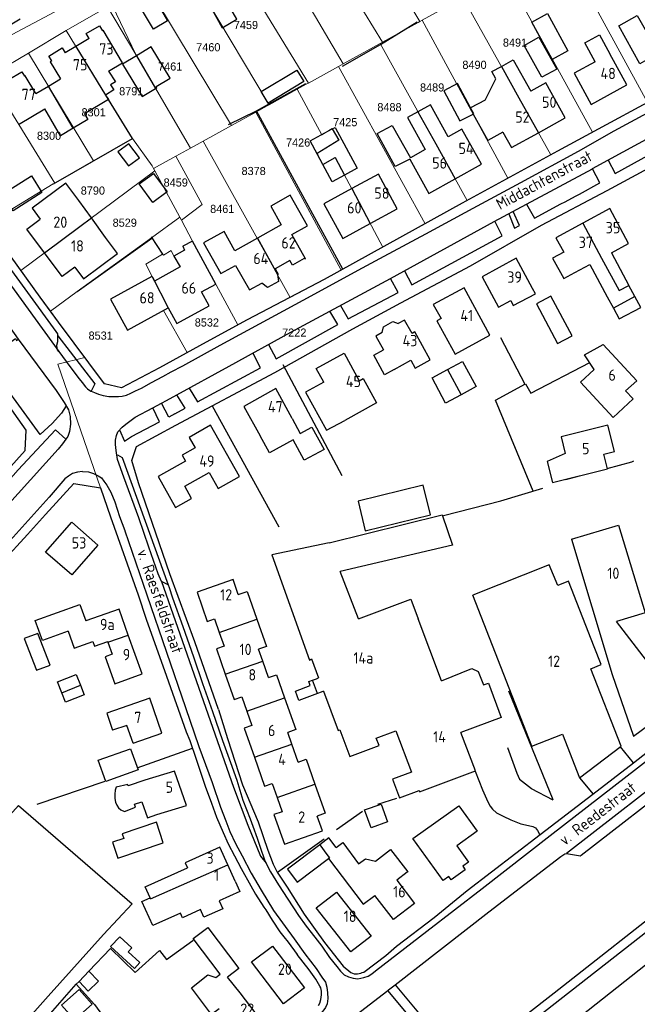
# Model space of a CAD drawing. Header units: metres. Extents: x 233829 to 239427, y 444283 to 448222.
# Tile 21 of 171: x 235305 to 235442, y 444764 to 444982. Entities that reach past the tile are written whole.
import ezdxf
from ezdxf.enums import TextEntityAlignment as Align

# ---------------------------------------------------------------- set-up
doc = ezdxf.new("R2010")
doc.units = ezdxf.units.M
doc.header["$MEASUREMENT"] = 0
for name, color, linetype in [('DAKRAND', 4, 'Continuous'), ('DAKRAND-BYG', 4, 'Continuous'), ('Goud-kadastrale grenzen', 13, 'Continuous'), ('HEG', 253, 'Continuous'), ('HOOFDGEBOUW', 4, 'Continuous'), ('HUISNUMMER', 253, 'Continuous'), ('KANTVERH', 253, 'Continuous'), ('MUUR', 253, 'Continuous'), ('RASTER', 253, 'Continuous'), ('STRAATNAAM', 253, 'Continuous'), ('TUSSENMUUR', 253, 'Continuous')]:
    doc.layers.add(name, color=color, linetype=linetype)
doc.layers.add('G01 kadestrale perceelsgrens', color=73, linetype='Continuous', lineweight=0)
doc.layers.add('Z01 perceelnummer', color=73, linetype='Continuous', lineweight=13)
doc.styles.get("Standard").update_dxf_attribs({"font": 'iso.shx'})
doc.styles.add('Styledgn001', font='dgn001.shx')

# ---------------------------------------------------------------- blocks, each defined once
blk = doc.blocks.new('A$C1532452F')
at = {"layer": 'G01 kadestrale perceelsgrens'}
for p, q in [((235338.226, 445000), (235360.232, 444963.084)), ((235349.26, 445000), (235368.924, 444967.885)), ((235360.272, 445000), (235376.583, 444972.115)), ((235371.315, 445000), (235385.266, 444976.911)), ((235382.426, 445000), (235393.562, 444981.493)), ((235329.412, 444995.921), (235351.868, 444958.463)), ((235322.461, 444991.608), (235330.685, 444974.165)), ((235412.52, 444991.967), (235431.76, 444957.008)), ((235403.115, 444986.771), (235422.501, 444951.984)), ((235437.363, 444975.579), (235430.53, 444988.12)), ((235315.32, 444979.492), (235324.468, 444984.72)), ((235324.468, 444984.72), (235330.685, 444974.165)), ((235394.065, 444981.771), (235401.887, 444986.092)), ((235385.266, 444976.911), (235393.173, 444981.278)), ((235393.173, 444981.278), (235393.562, 444981.493)), ((235393.562, 444981.493), (235394.065, 444981.771)), ((235394.065, 444981.771), (235413.01, 444946.796)), ((235306.983, 444974.471), (235315.32, 444979.492)), ((235315.32, 444979.492), (235324.014, 444965.225)), ((235376.583, 444972.115), (235384.757, 444976.63)), ((235384.757, 444976.63), (235385.266, 444976.911)), ((235384.757, 444976.63), (235404.001, 444941.871)), ((235443.898, 444963.585), (235437.363, 444975.579)), ((235298.285, 444969.325), (235306.983, 444974.471)), ((235306.983, 444974.471), (235321.365, 444950.654)), ((235330.685, 444974.165), (235342.83, 444953.47)), ((235368.924, 444967.885), (235375.56, 444971.55)), ((235375.56, 444971.55), (235376.583, 444972.115)), ((235375.56, 444971.55), (235394.7, 444936.724)), ((235298.285, 444969.325), (235312.774, 444945.723)), ((235366.399, 444966.49), (235368.41, 444967.601)), ((235368.41, 444967.601), (235368.924, 444967.885)), ((235324.014, 444965.225), (235330.007, 444955.625)), ((235360.232, 444963.084), (235366.399, 444966.49)), ((235357.238, 444961.429), (235359.804, 444962.847)), ((235359.804, 444962.847), (235360.232, 444963.084)), ((235431.76, 444957.008), (235443.898, 444963.585)), ((235351.868, 444958.463), (235357.238, 444961.429)), ((235357.238, 444961.429), (235376.165, 444926.451)), ((235345.608, 444955.005), (235351.868, 444958.463)), ((235321.365, 444950.654), (235330.007, 444955.625)), ((235330.007, 444955.625), (235334.365, 444949.563)), ((235342.83, 444953.47), (235345.608, 444955.005)), ((235345.608, 444955.005), (235364.888, 444920.447)), ((235334.658, 444948.956), (235339.594, 444951.683)), ((235339.594, 444951.683), (235342.83, 444953.47)), ((235413.01, 444946.796), (235422.501, 444951.984)), ((235439.928, 444946.737), (235452.305, 444953.474)), ((235312.774, 444945.723), (235321.365, 444950.654)), ((235334.365, 444949.563), (235334.658, 444948.956)), ((235305.269, 444926.385), (235334.907, 444948.439)), ((235334.658, 444948.956), (235334.907, 444948.439)), ((235334.907, 444948.439), (235340.456, 444938.164)), ((235297.844, 444936.652), (235312.468, 444945.548)), ((235312.468, 444945.548), (235312.774, 444945.723)), ((235404.001, 444941.871), (235413.01, 444946.796)), ((235340.456, 444938.164), (235340.819, 444937.547)), ((235340.819, 444937.547), (235343.264, 444932.906)), ((235385.357, 444931.546), (235394.7, 444936.724)), ((235343.264, 444932.906), (235353.28, 444914.35)), ((235376.165, 444926.451), (235385.357, 444931.546)), ((235391.051, 444920.152), (235403.164, 444926.571)), ((235311.849, 444917.372), (235317.727, 444921.771)), ((235364.458, 444905.521), (235378.619, 444913.446)), ((235363.004, 444904.707), (235364.458, 444905.521))]:
    blk.add_line(p, q, dxfattribs=at)
at = {"layer": 'G01 kadestrale perceelsgrens', "flags": 128}
for points in [[(235220.101, 444905.057), (235227.065, 444914.995), (235242.44, 444936.694), (235251.048, 444947.99), (235254.561, 444952.007), (235256.548, 444953.704), (235259.526, 444955.521), (235274.984, 444963.557), (235322.237, 444988.765)], [(235366.399, 444966.49), (235371.882, 444956.394), (235374.158, 444957.792), (235375.644, 444955.268), (235370.8, 444952.275), (235372.052, 444949.825), (235374.831, 444951.39), (235385.357, 444931.546)], [(235422.501, 444951.984), (235424.004, 444952.806), (235431.76, 444957.008)], [(235339.594, 444951.683), (235345.389, 444941.03), (235340.819, 444937.547)], [(235427.763, 444940.237), (235435.016, 444944.063), (235439.928, 444946.737)], [(235394.7, 444936.724), (235402.94, 444941.291), (235404.001, 444941.871)], [(235415.446, 444933.52), (235420.474, 444936.391), (235427.763, 444940.237)], [(235297.844, 444936.652), (235299.672, 444934.122), (235305.269, 444926.385)], [(235317.727, 444921.771), (235334.18, 444933.642), (235340.456, 444938.164)], [(235343.264, 444932.906), (235341.133, 444931.798), (235341.509, 444930.92), (235339.151, 444929.55), (235338.544, 444930.781), (235336.861, 444929.795), (235336.653, 444930.004), (235332.943, 444927.757), (235334.375, 444924.888), (235337.876, 444918.086), (235336.829, 444917.512), (235342.06, 444908.23)], [(235403.164, 444926.571), (235404.729, 444927.401), (235415.446, 444933.52)], [(235305.269, 444926.385), (235309.532, 444920.492), (235309.561, 444920.492), (235311.849, 444917.372)], [(235364.888, 444920.447), (235372.423, 444924.377), (235376.165, 444926.451)], [(235353.28, 444914.35), (235355.32, 444915.456), (235364.888, 444920.447)], [(235378.619, 444913.446), (235378.715, 444913.5), (235389.36, 444919.256), (235391.051, 444920.152)], [(235311.849, 444917.372), (235313.64, 444914.931), (235319.448, 444907.129)], [(235342.06, 444908.23), (235346.297, 444910.562), (235353.28, 444914.35)], [(235319.448, 444907.129), (235323.811, 444901.27), (235327.569, 444900.412), (235335.936, 444904.86), (235342.06, 444908.23)], [(235322.906, 444878.261), (235313.464, 444905.646), (235319.448, 444907.129)], [(235284.977, 444862.931), (235285.245, 444863.228), (235292.087, 444870.834), (235306.255, 444886.521), (235306.469, 444891.049), (235301.555, 444898.034), (235296.348, 444905.114)], [(235347.621, 444896.46), (235361.463, 444903.845), (235363.004, 444904.707)]]:
    blk.add_lwpolyline(points, dxfattribs=at)
at = {"layer": 'Z01 perceelnummer', "linetype": 'Continuous', "lineweight": 13, "style": 'Styledgn001'}
for s, p in [('7459', (235355.078, 444980.723)), ('8491', (235414.602, 444976.835)), ('7460', (235346.752, 444975.804)), ('7461', (235338.322, 444971.538)), ('8490', (235405.643, 444971.914)), ('8791', (235329.709, 444966.06)), ('8489', (235396.27, 444966.906)), ('8488', (235386.827, 444962.534)), ('8301', (235321.384, 444961.404)), ('7425', (235377.05, 444959.213)), ('8300', (235311.522, 444956.214)), ('7426', (235366.62, 444954.715)), ('8378', (235356.78, 444948.413)), ('8459', (235339.544, 444945.864)), ('8790', (235321.214, 444944.085)), ('8461', (235349.838, 444940.024)), ('8529', (235328.266, 444936.974)), ('8532', (235346.435, 444914.885)), ('8531', (235322.941, 444911.985)), ('7222', (235365.772, 444912.649))]:
    blk.add_text(s, height=1.8, dxfattribs=at).set_placement(p, align=Align.MIDDLE_CENTER)

msp = doc.modelspace()

# ---------------------------------------------------------------- linework, layer by layer
at = {"layer": 'DAKRAND'}
for p, q in [((235308.57, 444965.53), (235311.37, 444967.21)), ((235311.37, 444967.21), (235314.06, 444968.81)), ((235324.01, 444965.22), (235324.64, 444964.22)), ((235407.99, 444964.07), (235404.77, 444962.41)), ((235320.9, 444938.02), (235318.12, 444941.85)), ((235324.03, 444933.71), (235320.9, 444938.02)), ((235435.93, 444930.32), (235439.8, 444923.08)), ((235431.18, 444927.75), (235435.01, 444920.54)), ((235370.66, 444836.02), (235371.15, 444836.2)), ((235369.82, 444835.7), (235370.66, 444836.02)), ((235371.72, 444833.05), (235370.93, 444832.75)), ((235372.26, 444833.25), (235371.72, 444833.05)), ((235390.77, 444793.2), (235388.45, 444791.42)), ((235353.78, 444766.52), (235351.01, 444770))]:
    msp.add_line(p, q, dxfattribs=at)
for points in [[(235346.75, 444985.7), (235349.83, 444980.1), (235353.09, 444982.01), (235349.9, 444987.57)], [(235335.33, 444985.73), (235337.76, 444981.68), (235334.6, 444979.79), (235332.18, 444983.84)], [(235443.77, 444972.99), (235442.25, 444972.14), (235437.57, 444980.54), (235441.66, 444982.81), (235443.68, 444979.19)], [(235320.4, 444977.72), (235319.75, 444978.82), (235322.66, 444980.55), (235323.32, 444979.46)], [(235432.35, 444972.59), (235430.06, 444976.8), (235433.3, 444978.57), (235435.6, 444974.36)], [(235312.12, 444972.77), (235311.45, 444973.83), (235314.39, 444975.7), (235315.12, 444974.56)], [(235407.99, 444964.07), (235410.39, 444968.79), (235409.49, 444970.41), (235411.58, 444971.57)], [(235411.58, 444971.57), (235414.21, 444973.03), (235418.1, 444966.05)], [(235303.04, 444967.62), (235302.48, 444968.59), (235305.52, 444970.38), (235306.08, 444969.42)], [(235324.7, 444970.53), (235326.2, 444968.13), (235325.14, 444967.46), (235325.83, 444966.36), (235324.01, 444965.22)], [(235404.77, 444962.41), (235401.89, 444967.78), (235398.82, 444966.17), (235402.4, 444959.49), (235405.34, 444960.97)], [(235324.64, 444964.22), (235319.36, 444961.09), (235320.12, 444959.8), (235316.89, 444957.89)], [(235399.84, 444955.97), (235395.91, 444963.06), (235393.12, 444961.52)], [(235316.89, 444957.89), (235314.09, 444956.23), (235310.58, 444962.15)], [(235393.12, 444961.52), (235390.81, 444960.24), (235394.74, 444953.14)], [(235391.33, 444951.02), (235388.12, 444949.42), (235384.11, 444956.68), (235387.4, 444958.45), (235391.46, 444951.32)], [(235425.37, 444930.41), (235422.93, 444929.09), (235425.37, 444924.6), (235427.8, 444925.92)], [(235413.65, 444919.76), (235414.22, 444918.62), (235419.11, 444921.19), (235418.5, 444922.39)], [(235387.89, 444904.51), (235385.7, 444903.3), (235383.36, 444907.65), (235385.49, 444908.83)], [(235372.31, 444901.65), (235368.29, 444899.45), (235372.91, 444891.02), (235376.93, 444893.22)], [(235365.29, 444893.63), (235367.08, 444890.3), (235369.65, 444891.72), (235372.35, 444886.8), (235367.99, 444884.41), (235365.52, 444888.89), (235360.27, 444886.01), (235358.2, 444889.77)], [(235373.52, 444866.1), (235398.46, 444872.29), (235400.79, 444865.59), (235375.94, 444859.8)], [(235432.15, 444843.07), (235426.44, 444857.63), (235424.04, 444856.66)], [(235379.99, 444849.28), (235391.56, 444853.63), (235393.18, 444849.31)], [(235315.76, 444846.53), (235310.05, 444844.5), (235308.48, 444848.93), (235318.35, 444852.44)], [(235398.35, 444835.55), (235405.08, 444838.28), (235406.45, 444837.63), (235407.65, 444834.7), (235408.74, 444835.03), (235411.57, 444827.48), (235402.63, 444824.15)], [(235370.93, 444832.75), (235366.81, 444831.2), (235366.02, 444833.3), (235369.3, 444834.53), (235368.98, 444835.39), (235369.82, 444835.7)], [(235330.1, 444821.76), (235328.72, 444825.72), (235325.59, 444824.64)], [(235375.88, 444824.73), (235378.09, 444818.85), (235384.53, 444821.27), (235383.92, 444822.9), (235388.23, 444824.51)], [(235332.71, 444813.57), (235329.05, 444812.3), (235328.94, 444812.62), (235326.36, 444812), (235326.16, 444811.39), (235326.04, 444810.45), (235326.07, 444809.56), (235326.25, 444808.7), (235326.5, 444808.03), (235326.92, 444807.43), (235327.39, 444807.01), (235328.23, 444806.62), (235330.66, 444807.6), (235330.45, 444808.25), (235332.06, 444808.81), (235333.3, 444805.25), (235335.35, 444805.96)], [(235375.04, 444798.7), (235376.48, 444799.78), (235380.01, 444795.08), (235381.5, 444796.2), (235383.71, 444795.66), (235387.04, 444798.22)], [(235387.04, 444798.22), (235387.06, 444798.23), (235390.87, 444793.27), (235390.77, 444793.2)], [(235373.31, 444796.23), (235381.04, 444786.16), (235383.57, 444788.09)], [(235333.87, 444787.55), (235332.77, 444790), (235342.12, 444794.19)], [(235352.68, 444791.22), (235353.71, 444788.93), (235349.15, 444786.89), (235349.95, 444785.1), (235345.78, 444783.24), (235345.03, 444784.93), (235341.03, 444783.14), (235340.58, 444784.15), (235334.47, 444781.41), (235332.08, 444786.75), (235333.87, 444787.55)], [(235349.37, 444770.68), (235343.39, 444778.53), (235346.62, 444780.98), (235353.53, 444771.92), (235351.01, 444770)], [(235349.17, 444762.98), (235347.46, 444761.75), (235343.06, 444767.65), (235346.65, 444770.49), (235348.43, 444769.9), (235349.37, 444770.68)]]:
    msp.add_lwpolyline(points, dxfattribs=at)
at = {"layer": 'DAKRAND-BYG'}
for p, q in [((235334.09, 444975.86), (235330.85, 444973.89)), ((235372.11, 444949.85), (235370.92, 444952.05)), ((235374.19, 444946.02), (235372.11, 444949.85)), ((235376.9, 444947.49), (235374.19, 444946.02)), ((235402.67, 444898.9), (235399.25, 444897.05)), ((235317.55, 444836.95), (235318.48, 444834.6)), ((235318.17, 444769.05), (235320.34, 444771.34))]:
    msp.add_line(p, q, dxfattribs=at)
for points in [[(235422.84, 444973.1), (235418.3, 444981.32), (235421.77, 444983.24), (235426.31, 444975.02), (235422.84, 444973.1)], [(235420.57, 444969.15), (235416.62, 444976.18), (235419.87, 444978.01), (235423.82, 444970.97), (235420.57, 444969.15)], [(235335.07, 444966.69), (235335.36, 444966.86), (235335.22, 444967.08), (235338.29, 444968.93), (235334.09, 444975.86)], [(235330.85, 444973.89), (235327.8, 444972.05), (235332.13, 444964.9), (235335.07, 444966.69)], [(235358.42, 444966), (235366.37, 444970.76), (235367.91, 444968.19), (235359.96, 444963.43), (235358.42, 444966)], [(235370.92, 444952.05), (235369.28, 444955.07), (235374.19, 444957.74)], [(235374.19, 444957.74), (235374.8, 444958.07), (235379.71, 444949.01), (235376.9, 444947.49)], [(235326.77, 444952.64), (235329.12, 444949.54), (235331.52, 444951.36), (235329.17, 444954.46), (235326.77, 444952.64)], [(235301.23, 444943.31), (235307.62, 444947.35), (235309.95, 444943.65), (235303.57, 444939.61), (235301.23, 444943.31)], [(235334.46, 444941.46), (235331.45, 444945.59), (235334.62, 444947.89), (235337.63, 444943.77), (235334.46, 444941.46)], [(235419.32, 444919.01), (235424.02, 444910.2), (235427.22, 444911.91), (235422.52, 444920.72), (235419.32, 444919.01)], [(235399.64, 444904.46), (235403, 444906.27), (235406, 444900.69), (235402.67, 444898.9)], [(235399.25, 444897.05), (235396.24, 444902.63), (235399.64, 444904.46)], [(235381.49, 444868.76), (235395.91, 444872.33), (235394.29, 444878.87), (235379.87, 444875.3), (235381.49, 444868.76)], [(235306.04, 444844.92), (235308.74, 444837.9), (235311.75, 444839.06), (235309.05, 444846.08), (235306.04, 444844.92)], [(235314.35, 444832.93), (235313.41, 444835.33), (235317.55, 444836.95)], [(235318.48, 444834.6), (235319.32, 444832.45), (235315.19, 444830.82), (235314.35, 444832.93)], [(235322.42, 444817.99), (235329.56, 444820.51), (235331.21, 444815.85), (235324.06, 444813.32), (235322.42, 444817.99)], [(235384.96, 444808.3), (235386.39, 444804.33), (235382.76, 444803.03), (235381.33, 444806.99), (235384.96, 444808.3)], [(235325.56, 444799.87), (235326.76, 444796.34), (235336.8, 444799.74), (235335.27, 444804.26), (235327.7, 444801.7), (235328.03, 444800.7), (235325.56, 444799.87)], [(235325.15, 444776.75), (235330.41, 444771.87), (235331.64, 444773.2), (235329.03, 444775.62), (235329.81, 444776.45), (235327.16, 444778.91), (235325.15, 444776.75)], [(235320.34, 444771.34), (235322.46, 444769.06), (235320.17, 444766.91), (235318.17, 444769.05)], [(235317.14, 444760.54), (235321.05, 444764.02), (235318.19, 444767.24), (235314.27, 444763.76), (235317.14, 444760.54)]]:
    msp.add_lwpolyline(points, dxfattribs=at)
at = {"layer": 'HEG'}
for p, q in [((235363.26, 444905.58), (235376.3, 444881.02)), ((235347.62, 444896.46), (235362.35, 444869.69)), ((235331.03, 444816.34), (235343.22, 444820.63)), ((235308.89, 444808.3), (235323.91, 444813.39)), ((235375.08, 444802.66), (235380.9, 444806.71)), ((235362.05, 444793.19), (235372.37, 444800.57)), ((235317.55, 444768.41), (235318.17, 444769.05))]:
    msp.add_line(p, q, dxfattribs=at)
for points in [[(235376.43, 444971.65), (235384.83, 444976.41), (235392.94, 444981.39)], [(235376.54, 444926.66), (235357.45, 444961.73), (235368.32, 444967.76)], [(235312.47, 444945.55), (235330.01, 444955.63), (235324.64, 444964.22)], [(235398.81, 444872.15), (235411.47, 444875.38), (235420.78, 444878.23)], [(235320.34, 444771.34), (235325.08, 444776.32), (235330.55, 444771.03), (235335.92, 444775.87)]]:
    msp.add_lwpolyline(points, dxfattribs=at)
at = {"layer": 'HOOFDGEBOUW'}
for p, q in [((235320.4, 444977.72), (235317.47, 444975.97)), ((235317.47, 444975.97), (235315.12, 444974.56)), ((235324.7, 444970.53), (235327.76, 444972.36)), ((235304.79, 444958.72), (235310.58, 444962.15)), ((235405.34, 444960.97), (235408.58, 444955.16)), ((235419.77, 444956.89), (235425.7, 444960.2)), ((235411.92, 444957.02), (235408.58, 444955.16)), ((235394.74, 444953.14), (235391.46, 444951.32)), ((235378.48, 444944.52), (235372.34, 444941.18)), ((235382.57, 444936.79), (235388.54, 444940.03)), ((235362.9, 444936.46), (235357.6, 444933.51)), ((235368.25, 444929), (235365.25, 444934.37)), ((235357.6, 444933.51), (235352.63, 444930.73)), ((235427.8, 444925.92), (235431.18, 444927.75)), ((235346.92, 444918.56), (235345.22, 444921.65)), ((235441.1, 444920.65), (235439.8, 444923.08)), ((235435.01, 444920.54), (235436.36, 444918.07)), ((235322.35, 444865.63), (235316.55, 444859)), ((235316.55, 444859), (235310.76, 444864.08)), ((235379.99, 444849.28), (235375.94, 444859.8)), ((235418.3, 444821.1), (235405.29, 444854.52)), ((235318.35, 444852.44), (235319.63, 444848.84)), ((235348.13, 444849.28), (235349.18, 444846.3)), ((235398.35, 444835.55), (235393.18, 444849.31)), ((235332.11, 444837.1), (235329.05, 444845.68)), ((235349.18, 444846.3), (235350.25, 444843.23)), ((235358.78, 444839.92), (235357.85, 444842.57)), ((235369.17, 444840.17), (235369.56, 444840.44)), ((235369.56, 444840.44), (235371.15, 444836.2)), ((235360.05, 444836.3), (235358.78, 444839.92)), ((235354.19, 444832.01), (235355.3, 444828.85)), ((235372.26, 444833.25), (235375.51, 444824.6)), ((235355.3, 444828.85), (235356.41, 444825.7)), ((235365.22, 444821.58), (235364.32, 444824.15)), ((235375.51, 444824.6), (235375.88, 444824.73)), ((235366.63, 444817.57), (235365.22, 444821.58)), ((235360.91, 444812.86), (235362.01, 444809.73)), ((235335.35, 444805.96), (235341.92, 444808)), ((235362.01, 444809.73), (235363.11, 444806.61)), ((235372.02, 444802.37), (235370.87, 444805.65)), ((235352.68, 444791.22), (235351.07, 444794.82)), ((235358.52, 444760.35), (235353.78, 444766.52))]:
    msp.add_line(p, q, dxfattribs=at)
for points in [[(235327.76, 444972.36), (235323.47, 444979.55), (235323.32, 444979.46)], [(235432.35, 444972.59), (235427.68, 444970.05), (235431.46, 444963.12), (235439.36, 444967.51), (235435.6, 444974.36)], [(235312.12, 444972.77), (235311.8, 444972.58), (235314.06, 444968.81)], [(235308.57, 444965.53), (235306.22, 444969.51), (235306.08, 444969.42)], [(235425.7, 444960.2), (235421.41, 444967.89), (235418.1, 444966.05)], [(235401.34, 444946.68), (235407.16, 444949.91), (235402.87, 444957.65), (235399.84, 444955.97)], [(235411.92, 444957.02), (235413.84, 444953.59), (235419.77, 444956.89)], [(235391.33, 444951.02), (235395.52, 444943.46), (235401.34, 444946.68)], [(235388.54, 444940.03), (235384.37, 444947.71), (235378.48, 444944.52)], [(235318.12, 444941.85), (235315.24, 444945.73), (235307.79, 444940.19), (235309.59, 444937.77)], [(235365.25, 444934.37), (235368.66, 444936.27), (235364.87, 444943.06), (235360.56, 444940.65), (235362.9, 444936.46)], [(235372.34, 444941.18), (235376.51, 444933.5), (235382.57, 444936.79)], [(235435.93, 444930.32), (235439.74, 444932.39), (235435.57, 444940.09), (235429.6, 444936.85)], [(235310.54, 444930.31), (235306.63, 444935.57), (235309.59, 444937.77)], [(235429.6, 444936.85), (235423.63, 444933.61), (235425.37, 444930.41)], [(235352.63, 444930.73), (235350.24, 444935.01), (235345.72, 444932.49), (235349.51, 444925.69), (235352.8, 444927.53)], [(235317.24, 444927.12), (235319.13, 444924.58), (235326.66, 444930.18), (235324.03, 444933.71)], [(235345.22, 444921.65), (235348.4, 444923.39), (235343.26, 444932.91), (235341.13, 444931.8), (235341.49, 444930.91), (235339.15, 444929.55), (235340.52, 444927.17)], [(235317.24, 444927.12), (235314.45, 444925.05), (235310.54, 444930.31)], [(235368.25, 444929), (235368.01, 444928.87), (235367.93, 444929.01), (235365.36, 444927.56), (235364.78, 444928.6), (235361.54, 444926.78), (235362.19, 444925.61), (235362.07, 444925.54), (235362.07, 444925.49)], [(235418.5, 444922.39), (235414.83, 444929.09), (235407.33, 444924.97), (235410.92, 444918.28), (235413.65, 444919.76)], [(235340.52, 444927.17), (235334.84, 444924.06), (235334.3, 444925.05), (235334.29, 444925.05)], [(235352.8, 444927.53), (235355.84, 444922.08), (235358.58, 444923.6)], [(235362.07, 444925.49), (235362.26, 444923.93), (235359.84, 444922.59), (235358.58, 444923.6)], [(235334.29, 444925.05), (235325.12, 444920.01), (235328.88, 444913.16), (235337.88, 444918.09)], [(235409.03, 444912.1), (235403.37, 444922.57), (235396.49, 444918.9), (235398.24, 444915.75), (235397.33, 444915.28), (235401.33, 444907.86), (235409.03, 444912.1)], [(235436.36, 444918.07), (235437.67, 444915.66), (235442.41, 444918.21), (235441.1, 444920.65)], [(235337.88, 444918.09), (235339.76, 444914.64), (235346.92, 444918.56)], [(235385.24, 444912.67), (235385.5, 444913.95), (235387.56, 444915.09), (235388.78, 444914.63)], [(235395.85, 444906.6), (235392.43, 444912.78), (235391.83, 444912.45), (235390.19, 444915.41), (235388.78, 444914.63)], [(235385.24, 444912.67), (235383.81, 444911.88), (235385.49, 444908.83)], [(235372.31, 444901.65), (235370.64, 444904.71), (235376.8, 444908.08), (235380.15, 444901.97), (235381.02, 444902.45), (235383.97, 444897.07), (235376.93, 444893.22)], [(235441.53, 444901.99), (235439.08, 444899.72), (235440.73, 444897.95), (235436.35, 444893.85), (235429.08, 444901.64), (235432.11, 444904.48), (235430.01, 444907.75), (235434.08, 444910.02), (235441.53, 444901.99)], [(235387.89, 444904.51), (235391.53, 444906.53), (235392.51, 444904.75), (235395.85, 444906.6)], [(235365.29, 444893.63), (235361.72, 444900.25), (235354.62, 444896.3), (235358.2, 444889.77)], [(235353.64, 444880.8), (235347.26, 444892.12), (235342.51, 444889.44), (235343.82, 444887.12), (235340.95, 444885.51), (235341.69, 444884.2), (235335.68, 444880.81), (235339.53, 444873.97), (235343.06, 444875.96), (235341.56, 444878.63), (235346.98, 444881.68), (235348.96, 444878.16), (235353.64, 444880.8)], [(235436.58, 444886.33), (235435.14, 444892.15), (235424.79, 444889.58), (235425.69, 444885.92), (235421.7, 444884.1), (235422.88, 444879.46), (235435.03, 444882.49), (235434.22, 444885.74), (235436.58, 444886.33)], [(235310.76, 444864.08), (235316.56, 444870.7), (235322.35, 444865.63)], [(235427.13, 444866.93), (235437.46, 444870), (235443.42, 444850.64), (235437.04, 444848.7)], [(235427.13, 444866.93), (235436.1, 444836.99), (235440.85, 444823.32), (235448.46, 444829.04), (235448.1, 444829.52), (235449.46, 444830.53), (235449.56, 444831.32), (235447.89, 444833.54), (235447.97, 444834.59), (235446.23, 444836.84), (235442.98, 444841.04), (235437.04, 444848.7)], [(235373.52, 444866.1), (235360.83, 444863.46), (235369.17, 444840.17)], [(235424.04, 444856.66), (235422.19, 444861.28), (235405.29, 444854.52)], [(235353.38, 444854.67), (235352.23, 444857.97), (235344.27, 444855.18), (235346.53, 444848.72), (235348.13, 444849.28)], [(235353.38, 444854.67), (235355.37, 444855.36), (235357.52, 444849.23)], [(235329.05, 444845.68), (235327, 444851.46), (235319.63, 444848.84)], [(235357.52, 444849.23), (235359.64, 444843.2), (235357.85, 444842.57)], [(235315.76, 444846.53), (235317.08, 444842.83), (235321.18, 444844.29), (235321.56, 444843.23), (235324.49, 444844.28), (235324.55, 444844.11)], [(235324.55, 444844.11), (235325.5, 444841.46), (235323.93, 444840.9), (235326.05, 444834.94), (235332.11, 444837.1)], [(235350.25, 444843.23), (235348.54, 444842.63), (235350.51, 444837.02)], [(235418.3, 444821.1), (235425.12, 444823.77), (235428.9, 444814.13), (235438.06, 444821.14), (235431.35, 444838.24), (235433.68, 444839.16), (235432.15, 444843.07)], [(235350.51, 444837.02), (235352.48, 444831.41), (235354.19, 444832.01)], [(235360.05, 444836.3), (235361.84, 444836.93), (235363.64, 444831.78)], [(235330.1, 444821.76), (235336.49, 444823.98), (235333.8, 444831.75), (235324.27, 444828.44), (235325.59, 444824.64)], [(235363.64, 444831.78), (235366.1, 444824.78), (235364.32, 444824.15)], [(235356.41, 444825.7), (235354.7, 444825.1), (235356.95, 444818.68)], [(235388.23, 444824.51), (235391.67, 444815.37), (235387.51, 444813.81), (235389.06, 444809.66), (235393.39, 444811.28), (235393.49, 444811), (235405.83, 444815.64), (235402.63, 444824.15)], [(235356.95, 444818.68), (235359.2, 444812.26), (235360.91, 444812.86)], [(235366.63, 444817.57), (235368.41, 444818.2), (235370.35, 444812.67)], [(235341.92, 444808), (235339.28, 444815.6), (235332.71, 444813.57)], [(235370.35, 444812.67), (235372.6, 444806.26), (235370.87, 444805.65)], [(235402.19, 444807.91), (235406.2, 444802.3), (235401.73, 444799.08), (235404.35, 444795.44), (235403.07, 444794.52), (235403.61, 444793.77), (235400.5, 444791.52), (235399.95, 444792.28), (235398.68, 444791.36), (235392, 444800.64), (235402.19, 444807.91)], [(235363.11, 444806.61), (235361.28, 444805.97), (235363.58, 444799.4), (235372.02, 444802.37)], [(235371.39, 444799.29), (235364.25, 444793.92), (235366.41, 444791.04), (235373.31, 444796.23)], [(235375.04, 444798.7), (235373.44, 444800.83), (235371.39, 444799.29)], [(235351.07, 444794.82), (235349.31, 444798.74), (235341.63, 444795.29), (235342.12, 444794.19)], [(235388.45, 444791.42), (235392.37, 444786.32), (235387.69, 444782.72), (235383.57, 444788.09)], [(235382.75, 444779.06), (235378.29, 444775.56), (235370.64, 444785.33), (235375.1, 444788.83), (235382.75, 444779.06)], [(235368, 444767.63), (235363.4, 444764.11), (235356.34, 444773.34), (235360.94, 444776.86), (235368, 444767.63)]]:
    msp.add_lwpolyline(points, dxfattribs=at)
at = {"layer": 'KANTVERH'}
for p, q in [((235283.77, 444949.74), (235313.66, 444908.45)), ((235417.16, 444941.07), (235431.74, 444948.92)), ((235427.95, 444942.83), (235428.84, 444943.25)), ((235424.74, 444941.13), (235425.71, 444941.58)), ((235425.71, 444941.58), (235427.95, 444942.83)), ((235334.47, 444895.98), (235336.41, 444897)), ((235335.95, 444892.89), (235334.47, 444895.98)), ((235440.8, 444817.45), (235456.33, 444829.67)), ((235437.83, 444820.97), (235440.73, 444817.4)), ((235493.76, 444812.44), (235419.89, 444754.05)), ((235428.9, 444814.13), (235431.88, 444810.52)), ((235418.2, 444811.76), (235422.94, 444809.25)), ((235377.52, 444760.14), (235386.45, 444767.05)), ((235401.4, 444749.18), (235386.45, 444767.05)), ((235388.07, 444768.3), (235402.91, 444750.61))]:
    msp.add_line(p, q, dxfattribs=at)
for points in [[(235481.48, 444984.97), (235472.93, 444979.39), (235465.25, 444975.08), (235453.72, 444968.91), (235424, 444952.81), (235402.94, 444941.29), (235372.42, 444924.38), (235355.32, 444915.46), (235346.3, 444910.56), (235335.94, 444904.86), (235327.57, 444900.41), (235323.81, 444901.27), (235313.64, 444914.93), (235309.56, 444920.49), (235309.53, 444920.49), (235299.67, 444934.12), (235281.52, 444959.24), (235278.5, 444963.49), (235279.35, 444966.6), (235292.82, 444974.7), (235305.1, 444982.11)], [(235349.01, 444829.2), (235343.78, 444844.22), (235338.26, 444859.25), (235331.33, 444879.42), (235329.82, 444884.36), (235330.89, 444887.44), (235339.58, 444892.17), (235361.46, 444903.84), (235378.71, 444913.5), (235389.36, 444919.26), (235404.73, 444927.4), (235420.47, 444936.39), (235435.02, 444944.06), (235452.3, 444953.47), (235462.3, 444958.51), (235461.94, 444959.27), (235485.99, 444972.81), (235488.88, 444971.72), (235495.11, 444960.43), (235488.61, 444957.18), (235488.96, 444956.6)], [(235428.67, 444952.82), (235436.51, 444957.27), (235453.98, 444966.78)], [(235431.74, 444948.92), (235431.78, 444948.94), (235445.3, 444956.33), (235456.14, 444962.14), (235459.71, 444964)], [(235435.2, 444950.8), (235436.76, 444947.86), (235457.61, 444959.36), (235456.16, 444962.15)], [(235274.27, 444953.54), (235284.8, 444938.74), (235294.94, 444924.85), (235304.68, 444911.22), (235313.1, 444899.85), (235314.85, 444897.17), (235315.83, 444895.52), (235316.18, 444894.07), (235316.25, 444892.37), (235316.04, 444890.73), (235315.66, 444889.63), (235315.26, 444889.09), (235314.48, 444888.03), (235313.51, 444886.85), (235293.01, 444864.2), (235290.32, 444861.11), (235289.78, 444860.86), (235288.79, 444860.73), (235287.91, 444860.68)], [(235320.82, 444899.66), (235321.56, 444899.37), (235322.49, 444899.05), (235323.48, 444898.72), (235324.75, 444898.51), (235325.96, 444898.47), (235326.87, 444898.47), (235327.69, 444898.57), (235328.63, 444898.82), (235329.62, 444899.23), (235330.65, 444899.76), (235331.96, 444900.37), (235334.18, 444901.62), (235336.66, 444902.94), (235338.5, 444903.93), (235341.09, 444905.32), (235349.4, 444909.85), (235359.85, 444915.58), (235369.5, 444920.81), (235379.92, 444926.46), (235379.92, 444926.48), (235385.64, 444929.57), (235394.89, 444934.52), (235405.33, 444940.16), (235415.89, 444945.86), (235428.67, 444952.82)], [(235313.5, 444911.93), (235313.5, 444912.36), (235313.11, 444912.87), (235299.92, 444930.98), (235287.8, 444947.74), (235287.13, 444948.68)], [(235428.84, 444943.25), (235433.36, 444945.81), (235431.74, 444948.92)], [(235339.82, 444898.86), (235351.34, 444905.25), (235365.03, 444912.76), (235387.06, 444924.63), (235409.98, 444937.2), (235417.16, 444941.07)], [(235417.16, 444941.07), (235418.88, 444937.99), (235424.74, 444941.13)], [(235217.12, 444896.82), (235218.32, 444895.2), (235230.81, 444878.15), (235240.44, 444864.97), (235248.18, 444854.28), (235257.15, 444842.02), (235265.24, 444841.54), (235272.14, 444848.72), (235285.24, 444863.23), (235292.09, 444870.83), (235306.26, 444886.52), (235306.47, 444891.05), (235301.55, 444898.03), (235286.41, 444918.62), (235276.35, 444932.14), (235270.51, 444940.07)], [(235413.2, 444938.94), (235414.49, 444935.77), (235415.63, 444936.35), (235414.17, 444939.46)], [(235390.13, 444926.32), (235391.75, 444923.22), (235411.76, 444934.08), (235410.12, 444937.28)], [(235376.01, 444918.67), (235377.66, 444915.72), (235388.76, 444921.53), (235387.06, 444924.63)], [(235360.09, 444910.04), (235361.75, 444906.82), (235375.38, 444914.44), (235373.61, 444917.38)], [(235315.29, 444896.43), (235314.29, 444894.79), (235312.23, 444892.55), (235309.55, 444890.09), (235297.48, 444906.6), (235304.09, 444911.32), (235304.34, 444910.89), (235304.7, 444911.21)], [(235313.66, 444908.45), (235313.41, 444908.85), (235313.3, 444909.27), (235313.28, 444909.84), (235313.46, 444910.69), (235313.5, 444911.93)], [(235313.5, 444911.93), (235321.62, 444901.29), (235320.82, 444899.66)], [(235313.66, 444908.45), (235316.15, 444905.11), (235318.16, 444902.4), (235318.83, 444901.63), (235319.56, 444900.66), (235320.06, 444900.2), (235320.77, 444899.69), (235320.82, 444899.66)], [(235342.54, 444900.37), (235344.36, 444897.3), (235358.33, 444904.87), (235356.64, 444908.15)], [(235336.41, 444897), (235337.54, 444897.6), (235339.82, 444898.86)], [(235339.38, 444894.69), (235341.6, 444895.91), (235339.82, 444898.86)], [(235327.71, 444891.75), (235328.54, 444892.39), (235330.56, 444893.93), (235334.47, 444895.98)], [(235339.38, 444894.69), (235338.05, 444893.94), (235336.41, 444897)], [(235327.1, 444891.14), (235328.22, 444888.6), (235329.73, 444889.63), (235335.95, 444892.89)], [(235315.22, 444889.05), (235312.92, 444891.1), (235304.71, 444882.26), (235290.66, 444866.49), (235293.15, 444864.35)], [(235326.66, 444885.59), (235327.7, 444885.01), (235337.87, 444856.79), (235336.41, 444857.55), (235335.66, 444859.25), (235333.59, 444865.16), (235331.39, 444871.64), (235328.08, 444880.67), (235326.7, 444884.57), (235326.36, 444886.55), (235326.2, 444887.91), (235326.21, 444888.84), (235326.42, 444889.89), (235326.74, 444890.71), (235327.71, 444891.75)], [(235318.92, 444881.87), (235317.82, 444881.77), (235316.74, 444881.46), (235315.85, 444880.85), (235315.03, 444880.26), (235311.53, 444876.25), (235299.51, 444862.95), (235289.89, 444852.23), (235279.56, 444840.78), (235272, 444832.3), (235271.98, 444832.33), (235258.18, 444817.06), (235244.47, 444801.79), (235233.99, 444790.32), (235225.09, 444780.38), (235217.65, 444772.1), (235216.19, 444770.5), (235215.04, 444769.13), (235214.35, 444767.92), (235213.8, 444766.88), (235213.37, 444765.6), (235213.01, 444764.02), (235212.86, 444762.78)], [(235318.92, 444881.87), (235320.25, 444881.83), (235321.35, 444881.45), (235322.39, 444880.96), (235323.13, 444880.52), (235323.66, 444879.78), (235324.3, 444878.84), (235325.22, 444877.36), (235326.1, 444875.17), (235327.12, 444871.93), (235328.25, 444868.81), (235328.25, 444868.78), (235333.15, 444854.63), (235337.47, 444841.88), (235341.74, 444829.69), (235344.63, 444821.06), (235347.64, 444813.07), (235349.45, 444807.59), (235350.64, 444804.55), (235351.52, 444802.24), (235352.77, 444799.54), (235354.21, 444796.81), (235356.21, 444792.97), (235358.41, 444789.21), (235361.17, 444784.71), (235365.75, 444778.44), (235368.07, 444775.16), (235370.59, 444771.88), (235371.9, 444769.97), (235372.65, 444768.89), (235373.01, 444767.75), (235373.14, 444766.53)], [(235215.36, 444763.94), (235215.6, 444765.02), (235215.92, 444766.15), (235216.27, 444767.16), (235217.24, 444768.48), (235220.31, 444771.79), (235226.8, 444779.01), (235232.67, 444785.49), (235250.19, 444805.02), (235258.72, 444814.48), (235272.03, 444829.18), (235284.97, 444843.67), (235296.85, 444856.74), (235301.2, 444861.94), (235306.75, 444867.97), (235310.76, 444872.35), (235316.97, 444879.28), (235322.91, 444878.26), (235325.14, 444871.87), (235331.2, 444854.6), (235333.04, 444849.23), (235337.48, 444836.61), (235341.86, 444824.28)], [(235336.41, 444857.55), (235352.33, 444812.04), (235355.5, 444803.61), (235358.27, 444796.75), (235359.53, 444795.22)], [(235337.87, 444856.79), (235338.09, 444856.2), (235338.83, 444853.95), (235341.09, 444847.62), (235343.46, 444840.91), (235345.5, 444834.95), (235347.7, 444828.76), (235349.88, 444822.36), (235351.64, 444817.5), (235353.05, 444813.58), (235353.95, 444810.63), (235354.39, 444809.13), (235355.99, 444805.03), (235356.57, 444803.39), (235357.56, 444800.74), (235358.15, 444798.97), (235359.27, 444795.71), (235360.52, 444793.29), (235362.28, 444790.39), (235364.37, 444787.23), (235366.71, 444783.61), (235368.42, 444781.3), (235370.29, 444778.87), (235371.86, 444776.88), (235373.58, 444774.37), (235375.15, 444772.31), (235375.99, 444771.32), (235376.83, 444770.49), (235377.76, 444770.08), (235378.78, 444769.76), (235379.85, 444769.64), (235381.18, 444769.88)], [(235381.18, 444769.88), (235382.1, 444770.24), (235382.92, 444770.74), (235383.75, 444771.35), (235395.07, 444780.13), (235407.31, 444789.58), (235422.35, 444801.32), (235444.66, 444818.6), (235479.03, 444845.13)], [(235349.01, 444829.2), (235350.99, 444822.83), (235354.31, 444812.58), (235357.8, 444804.34)], [(235341.86, 444824.28), (235342.63, 444822.35), (235344.06, 444818.2), (235346.07, 444812.29), (235347.48, 444808.48), (235348.55, 444805.42), (235350.07, 444801.98), (235351.18, 444799.5), (235352.54, 444796.83), (235354.04, 444794.01), (235356.16, 444790.2), (235357.19, 444788.32), (235359, 444785.5), (235359.45, 444784.87), (235360.87, 444782.62), (235362.57, 444780.05), (235363.49, 444778.88), (235364.39, 444777.71), (235366.4, 444775.01)], [(235412.97, 444820.84), (235414.98, 444815.1), (235415.59, 444813.82), (235418.25, 444811.73)], [(235494.97, 444820.12), (235459.66, 444792.49), (235405.57, 444750.13), (235409.47, 444745.82)], [(235357.8, 444804.34), (235359.92, 444798.06), (235361.13, 444795.02), (235362.02, 444793.22), (235364.2, 444789.92), (235367.99, 444783.96), (235372.46, 444777.66), (235376.57, 444772.41), (235378.31, 444771.01), (235379.01, 444770.72), (235379.75, 444770.71), (235380.49, 444770.88), (235380.8, 444770.98), (235381.14, 444771.09), (235385.99, 444774.78), (235388.42, 444776.83), (235396.69, 444783.2), (235404.02, 444789.13), (235420.17, 444801.54), (235431.84, 444810.49), (235440.8, 444817.45)], [(235452.81, 444815.47), (235453.38, 444818.63), (235426.02, 444797.33)], [(235388.07, 444768.3), (235408.79, 444784.41), (235424.71, 444796.66), (235425.39, 444797.13), (235425.65, 444797.3), (235426.02, 444797.33), (235428.67, 444796.9), (235428.99, 444796.87), (235429.24, 444796.98), (235451.87, 444814.57), (235452.64, 444815.04), (235452.81, 444815.47)], [(235450.19, 444788.19), (235450.47, 444787.83), (235423.28, 444766.43), (235402.91, 444750.61)], [(235371.1, 444763.72), (235371.45, 444764.25), (235371.68, 444765.07), (235371.8, 444766.06), (235371.76, 444766.85), (235371.62, 444767.59), (235371.46, 444767.99), (235370.54, 444769.56), (235369.03, 444771.58), (235366.4, 444775.01)], [(235373.14, 444766.53), (235373.18, 444765.23), (235373.03, 444764.07), (235372.71, 444763.25), (235372.08, 444762.46), (235371.31, 444761.68), (235370.65, 444761.26), (235369, 444759.86), (235363.64, 444755.75), (235356.99, 444750.66), (235346.63, 444742.58), (235334.96, 444733.41), (235322.52, 444723.77)], [(235386.45, 444767.05), (235386.6, 444767.16), (235388.07, 444768.3)]]:
    msp.add_lwpolyline(points, dxfattribs=at)
at = {"layer": 'MUUR'}
for p, q in [((235317.73, 444921.77), (235334.25, 444933.54)), ((235334.08, 444933.81), (235336.65, 444930))]:
    msp.add_line(p, q, dxfattribs=at)
for points in [[(235405.78, 444815.57), (235407.44, 444811.41), (235407.99, 444810.1), (235408.58, 444808.79), (235409.13, 444807.85), (235409.64, 444807.14), (235410.54, 444806.34), (235412, 444805.62), (235413.69, 444804.81), (235415.89, 444803.94), (235417.56, 444803.52), (235418.57, 444803.34), (235419.11, 444803.05), (235419.61, 444802.48), (235420.12, 444801.51)], [(235335.92, 444775.87), (235337.51, 444773.87), (235343.36, 444778.12), (235343.58, 444778.29)]]:
    msp.add_lwpolyline(points, dxfattribs=at)
at = {"layer": 'RASTER'}
for p, q in [((235351.21, 444958.7), (235357.45, 444961.73)), ((235411.37, 444911.54), (235416.8, 444901.23)), ((235425.84, 444880.14), (235428.85, 444880.95)), ((235413.15, 444833.34), (235422.96, 444809.27)), ((235384.22, 444808.24), (235388.47, 444809.59))]:
    msp.add_line(p, q, dxfattribs=at)
for points in [[(235418.64, 444877.58), (235410.27, 444897.7), (235416.9, 444901.29), (235418.13, 444899.27), (235431.14, 444905.99)], [(235435, 444882.6), (235440.46, 444884.07), (235440.89, 444884.27)], [(235257.75, 444755.69), (235265.28, 444764.16), (235304.8, 444808), (235329.9, 444786.21), (235323.58, 444779.39), (235311.36, 444765.78), (235291.09, 444743.13), (235269.81, 444761.37), (235263.51, 444754.21), (235265.44, 444752.27), (235270.05, 444757.38), (235288.66, 444740.66), (235279.61, 444732.45)], [(235305.82, 444755.1), (235310.8, 444760.77), (235317.55, 444768.41), (235321.61, 444763.92), (235323.54, 444761.18), (235323.68, 444761.03)]]:
    msp.add_lwpolyline(points, dxfattribs=at)
at = {"layer": 'TUSSENMUUR'}
for p, q in [((235317.47, 444975.97), (235324.01, 444965.22)), ((235330.85, 444973.89), (235335.07, 444966.69)), ((235411.58, 444971.57), (235415.48, 444964.59)), ((235316.89, 444957.89), (235311.37, 444967.21)), ((235415.48, 444964.59), (235419.77, 444956.89)), ((235393.12, 444961.52), (235397.05, 444954.42)), ((235397.05, 444954.42), (235401.34, 444946.68)), ((235378.48, 444944.52), (235382.57, 444936.79)), ((235318.33, 444936.1), (235320.9, 444938.02)), ((235429.6, 444936.85), (235433.77, 444929.15)), ((235310.54, 444930.31), (235318.33, 444936.1)), ((235357.6, 444933.51), (235362.07, 444925.49)), ((235433.77, 444929.15), (235437.68, 444921.95)), ((235437.68, 444921.95), (235439.8, 444923.08)), ((235441.1, 444920.65), (235436.36, 444918.07)), ((235399.64, 444904.46), (235402.67, 444898.9)), ((235349.18, 444846.3), (235357.52, 444849.23)), ((235324.55, 444844.11), (235329.05, 444845.68)), ((235350.51, 444837.02), (235358.78, 444839.92)), ((235314.35, 444832.93), (235318.48, 444834.6)), ((235370.93, 444832.75), (235369.82, 444835.7)), ((235355.3, 444828.85), (235363.64, 444831.78)), ((235356.95, 444818.68), (235365.22, 444821.58)), ((235362.01, 444809.73), (235370.35, 444812.67)), ((235371.39, 444799.29), (235373, 444797.16)), ((235373, 444797.16), (235373.57, 444796.42)), ((235343.36, 444791.44), (235351.07, 444794.82)), ((235373.57, 444796.42), (235373.31, 444796.23)), ((235333.97, 444787.32), (235343.36, 444791.44)), ((235333.97, 444787.32), (235333.87, 444787.55))]:
    msp.add_line(p, q, dxfattribs=at)
for points in [[(235405.34, 444960.97), (235405.49, 444961.05), (235404.77, 444962.41)], [(235374.19, 444957.74), (235375.64, 444955.27), (235370.8, 444952.28), (235370.92, 444952.05)], [(235372.11, 444949.85), (235374.83, 444951.39), (235376.9, 444947.49)], [(235334.29, 444925.05), (235334.38, 444924.89), (235337.88, 444918.09)]]:
    msp.add_lwpolyline(points, dxfattribs=at)

# ---------------------------------------------------------------- block references
at = {"layer": 'Goud-kadastrale grenzen', "linetype": 'Continuous'}
msp.add_blockref('A$C1532452F', (0, 0), dxfattribs=at)

# ---------------------------------------------------------------- texts
at = {"layer": 'HUISNUMMER'}
for s, p in [('73', (235322.63, 444974.18)), ('75', (235316.8, 444970.68)), ('48', (235433.52, 444968.75)), ('77', (235305.47, 444964.11)), ('50', (235420.59, 444962.39)), ('52', (235414.66, 444959.09)), ('54', (235402.11, 444952.16)), ('56', (235396.28, 444948.94)), ('58', (235383.49, 444942.26)), ('60', (235377.47, 444939.01)), ('20', (235312.48, 444935.84)), ('35', (235434.67, 444934.62)), ('18', (235316.39, 444930.58)), ('62', (235362.92, 444931.25)), ('37', (235428.7, 444931.38)), ('64', (235356.72, 444927.79)), ('39', (235412.9, 444923.68)), ('66', (235340.82, 444921.26)), ('68', (235331.54, 444919.09)), ('41', (235402.52, 444915.17)), ('43', (235389.74, 444909.62)), ('6', (235435.28, 444901.99)), ('45', (235377.19, 444900.58)), ('47', (235359.96, 444894.99)), ('5', (235429.44, 444885.72)), ('49', (235344.78, 444882.96)), ('53', (235316.55, 444864.85)), ('10', (235435.02, 444858.13)), ('12', (235349.38, 444853.35)), ('9a', (235322.78, 444846.8)), ('9', (235327.83, 444840.13)), ('10', (235353.66, 444841.28)), ('14a', (235378.86, 444839.39)), ('12', (235421.92, 444838.66)), ('8', (235355.63, 444835.66)), ('7', (235330.38, 444826.21)), ('6', (235359.96, 444823.34)), ('14', (235396.5, 444821.93)), ('4', (235362.21, 444816.92)), ('5', (235337.31, 444810.78)), ('2', (235366.65, 444804.17)), ('3', (235346.35, 444795.08)), ('1', (235348.02, 444791.31)), ('16', (235387.64, 444787.65)), ('18', (235376.7, 444782.2)), ('20', (235362.17, 444770.49)), ('22', (235353.84, 444761.66))]:
    msp.add_text(s, height=2.5, dxfattribs=at).set_placement(p)
at = {"layer": 'STRAATNAAM'}
for s, rotation, p in [('Middachtenstraat', 28.3862, (235411.3, 444939.74)), ('v. Raesfeldstraat', 289.2684, (235330.94, 444864.18)), ('v. Reedestraat', 37.8097, (235425.6, 444798.97))]:
    msp.add_text(s, height=2.5, rotation=rotation, dxfattribs=at).set_placement(p)

doc.saveas('drawing.dxf')
